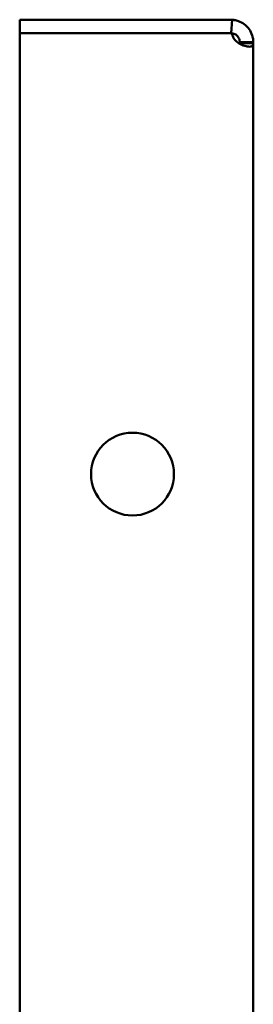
# Model space of a CAD drawing. Header units: millimetres. Extents: x 227 to 613, y 91 to 504.
# Tile 5 of 6: x 430 to 456, y 394 to 504. Entities that reach past the tile are written whole.
import ezdxf

# ---------------------------------------------------------------- set-up
doc = ezdxf.new("R2010")
doc.units = ezdxf.units.MM
doc.header["$LTSCALE"] = 2
doc.layers.add('Widoczne (ISO)', color=7, linetype='Continuous', lineweight=50)

msp = doc.modelspace()

# ---------------------------------------------------------------- linework, layer by layer
at = {"layer": 'Widoczne (ISO)'}
for p, q in [((429.86, 502), (429.86, 503.5)), ((453.25, 503.5), (429.86, 503.5)), ((453.31, 502), (453.41, 503.49)), ((429.86, 92), (429.86, 502)), ((429.86, 502), (453.25, 502)), ((453.25, 502), (453.41, 502)), ((454.25, 501), (454.25, 500.88)), ((454.88, 501), (454.25, 501)), ((454.25, 500.88), (454.88, 500.88)), ((455.75, 501), (454.88, 501)), ((454.88, 500.88), (455.75, 500.88)), ((455.75, 500.88), (455.75, 501)), ((455.75, 500.88), (455.75, 93.12))]:
    msp.add_line(p, q, dxfattribs=at)
msp.add_circle((442.36, 453), 4.6, dxfattribs=at)
msp.add_arc((453.25, 501), 2.5, 86.2888, 90, dxfattribs=at)
for points, knots in [([(453.41, 503.49), (453.41, 503.49), (453.42, 503.49), (453.45, 503.49), (453.48, 503.49), (453.55, 503.48), (453.61, 503.47), (453.81, 503.44), (453.96, 503.4), (454.32, 503.27), (454.54, 503.16), (454.95, 502.85), (455.14, 502.66), (455.44, 502.23), (455.56, 502), (455.67, 501.63), (455.7, 501.5), (455.75, 501.21), (455.75, 501.09), (455.75, 501)], [0.0001097, 0.0001097, 0.0001097, 0.0001097, 0.0177722, 0.0177722, 0.0307489, 0.0307489, 0.0530069, 0.0530069, 0.0895386, 0.0895386, 0.1321287, 0.1321287, 0.1727818, 0.1727818, 0.2137649, 0.2137649, 0.2350477, 0.2350477, 0.2619555, 0.2619555, 0.2619555, 0.2619555]), ([(455.75, 500.88), (455.75, 500.81), (455.75, 500.68), (455.58, 500.53), (455.47, 500.5), (455.18, 500.5), (455, 500.53), (454.59, 500.65), (454.38, 500.74), (453.99, 500.97), (453.83, 501.11), (453.63, 501.35), (453.56, 501.45), (453.48, 501.62), (453.46, 501.69), (453.42, 501.86), (453.41, 501.94), (453.41, 502)], [0, 0, 0, 0, 0.0405395, 0.0405395, 0.0705616, 0.0705616, 0.1003758, 0.1003758, 0.1315344, 0.1315344, 0.1594808, 0.1594808, 0.1767321, 0.1767321, 0.1868314, 0.1868314, 0.2008008, 0.2008008, 0.2008008, 0.2008008]), ([(454.25, 501), (454.25, 501.03), (454.25, 501.05), (454.25, 501.1), (454.24, 501.12), (454.23, 501.21), (454.22, 501.26), (454.19, 501.36), (454.16, 501.42), (454.1, 501.53), (454.06, 501.58), (453.98, 501.69), (453.93, 501.73), (453.83, 501.82), (453.77, 501.86), (453.64, 501.93), (453.56, 501.95), (453.47, 501.98), (453.44, 501.98), (453.41, 501.99)], [-0.1699472, -0.1699472, -0.1699472, -0.1699472, -0.1657591, -0.1657591, -0.1614752, -0.1614752, -0.1514346, -0.1514346, -0.1367732, -0.1367732, -0.1229721, -0.1229721, -0.1075872, -0.1075872, -0.0887954, -0.0887954, -0.0614705, -0.0614705, -0.046972, -0.046972, -0.046972, -0.046972])]:
    msp.add_open_spline(points, degree=3, knots=knots, dxfattribs=at)
msp.add_open_spline([(454.25, 500.82), (454.25, 500.84), (454.25, 500.86), (454.25, 500.88)], degree=3, dxfattribs=at)

doc.saveas('drawing.dxf')
